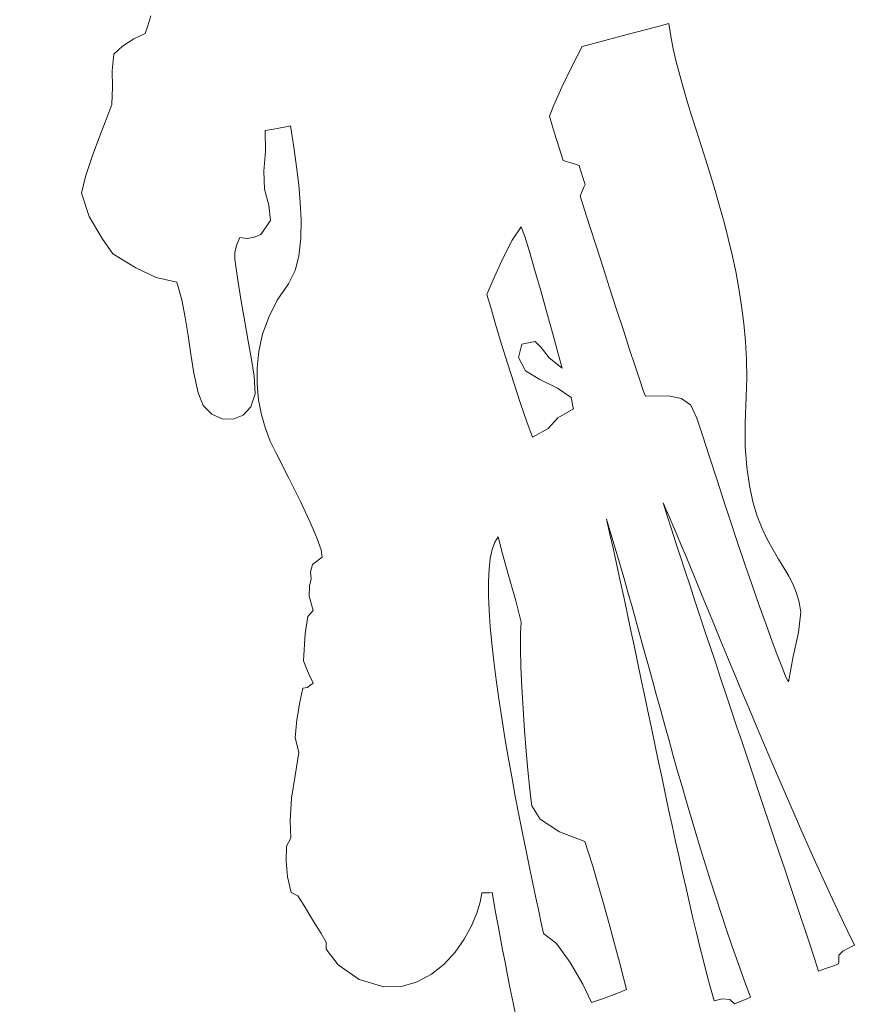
# Model space of a CAD drawing. Header units: millimetres. Extents: x -878215 to -835501, y 145651 to 160658.
# Tile 10 of 16: x -847095 to -846646, y 152463 to 152983. Entities that reach past the tile are written whole.
import ezdxf

# ---------------------------------------------------------------- set-up
doc = ezdxf.new("R2010")
doc.units = ezdxf.units.MM
doc.header["$XCLIPFRAME"] = 2
doc.linetypes.add('Tracejada', pattern=[6.35, 3.175, -3.175])
doc.layers.add('A-DETL-GENF', color=92, linetype='Continuous', lineweight=5)
doc.layers.add('G-ANNO-REFR', color=1, linetype='Tracejada', lineweight=5)
picture_1 = doc.add_image_def('image1.png', size_in_pixel=(1000, 904))
picture_2 = doc.add_image_def('image2.png', size_in_pixel=(1556, 1639))

# ---------------------------------------------------------------- blocks, each defined once
blk = doc.blocks.new('CICLISTA DEFRENTE - CICLISTA DEFRENTE-3531129-TRECHO 1 - CORTE ARQUIBANCADA')
at = {"layer": 'A-DETL-GENF'}
for p, q in [((-847025.9, 152985.37), (-847027.34, 152980.08)), ((-847027.34, 152980.08), (-847025.9, 152985.37)), ((-847027.34, 152980.08), (-847028.78, 152976)), ((-847028.78, 152976), (-847027.34, 152980.08)), ((-846774.79, 152975.33), (-846759.19, 152979.47)), ((-846774.79, 152975.33), (-846759.19, 152979.47)), ((-846759.19, 152979.47), (-846752.11, 152981.34)), ((-846759.19, 152979.47), (-846752.11, 152981.34)), ((-846752.11, 152981.34), (-846751.05, 152974.73)), ((-846752.11, 152981.34), (-846751.05, 152974.73)), ((-847034.85, 152973.23), (-847040.78, 152969.45)), ((-847040.78, 152969.45), (-847034.85, 152973.23)), ((-847028.78, 152976), (-847034.85, 152973.23)), ((-847034.85, 152973.23), (-847028.78, 152976)), ((-846790.48, 152971.16), (-846774.79, 152975.33)), ((-846790.48, 152971.16), (-846774.79, 152975.33)), ((-846751.05, 152974.73), (-846749.72, 152968)), ((-846751.05, 152974.73), (-846749.72, 152968)), ((-847040.78, 152969.45), (-847045.43, 152965.11)), ((-847045.43, 152965.11), (-847040.78, 152969.45)), ((-846803.23, 152958.93), (-846797.8, 152969.17)), ((-846803.23, 152958.93), (-846797.8, 152969.17)), ((-846797.8, 152969.17), (-846790.48, 152971.16)), ((-846797.8, 152969.17), (-846790.48, 152971.16)), ((-846749.72, 152968), (-846748.13, 152961.12)), ((-846749.72, 152968), (-846748.13, 152961.12)), ((-847045.43, 152965.11), (-847046.28, 152956.35)), ((-847046.28, 152956.35), (-847045.43, 152965.11)), ((-846808.6, 152947.77), (-846803.23, 152958.93)), ((-846808.6, 152947.77), (-846803.23, 152958.93)), ((-846748.13, 152961.12), (-846746.32, 152954.11)), ((-846748.13, 152961.12), (-846746.32, 152954.11)), ((-847046.28, 152956.35), (-847046.08, 152947.97)), ((-847046.08, 152947.97), (-847046.28, 152956.35)), ((-846746.32, 152954.11), (-846744.32, 152946.97)), ((-846746.32, 152954.11), (-846744.32, 152946.97)), ((-847046.08, 152947.97), (-847046.5, 152938.64)), ((-847046.5, 152938.64), (-847046.08, 152947.97)), ((-846812.9, 152938.13), (-846808.6, 152947.77)), ((-846812.9, 152938.13), (-846808.6, 152947.77)), ((-846744.32, 152946.97), (-846742.17, 152939.68)), ((-846744.32, 152946.97), (-846742.17, 152939.68)), ((-847046.5, 152938.64), (-847049.05, 152931.55)), ((-847049.05, 152931.55), (-847046.5, 152938.64)), ((-846815.09, 152932.45), (-846812.9, 152938.13)), ((-846815.09, 152932.45), (-846812.9, 152938.13)), ((-846742.17, 152939.68), (-846739.88, 152932.26)), ((-846742.17, 152939.68), (-846739.88, 152932.26)), ((-847049.05, 152931.55), (-847052.78, 152921.93)), ((-847052.78, 152921.93), (-847049.05, 152931.55)), ((-846812.59, 152923.9), (-846815.09, 152932.45)), ((-846812.59, 152923.9), (-846815.09, 152932.45)), ((-846739.88, 152932.26), (-846737.5, 152924.7)), ((-846739.88, 152932.26), (-846737.5, 152924.7)), ((-846961.89, 152925.43), (-846955.42, 152926.66)), ((-846955.42, 152926.66), (-846961.89, 152925.43)), ((-846955.42, 152926.66), (-846951.93, 152927.33)), ((-846951.93, 152927.33), (-846955.42, 152926.66)), ((-846951.93, 152927.33), (-846950.29, 152916.01)), ((-846950.29, 152916.01), (-846951.93, 152927.33)), ((-847052.78, 152921.93), (-847056.84, 152911.16)), ((-847056.84, 152911.16), (-847052.78, 152921.93)), ((-846965.38, 152924.77), (-846961.89, 152925.43)), ((-846961.89, 152925.43), (-846965.38, 152924.77)), ((-846965.16, 152913.99), (-846965.38, 152924.77)), ((-846965.38, 152924.77), (-846965.16, 152913.99)), ((-846810.04, 152915.67), (-846812.59, 152923.9)), ((-846810.04, 152915.67), (-846812.59, 152923.9)), ((-846737.5, 152924.7), (-846735.05, 152917)), ((-846737.5, 152924.7), (-846735.05, 152917)), ((-846950.29, 152916.01), (-846948.84, 152905.73)), ((-846948.84, 152905.73), (-846950.29, 152916.01)), ((-846807.83, 152908.97), (-846810.04, 152915.67)), ((-846807.83, 152908.97), (-846810.04, 152915.67)), ((-846735.05, 152917), (-846732.57, 152909.17)), ((-846735.05, 152917), (-846732.57, 152909.17)), ((-847056.84, 152911.16), (-847060.37, 152900.62)), ((-847060.37, 152900.62), (-847056.84, 152911.16)), ((-846966.03, 152903.31), (-846965.16, 152913.99)), ((-846965.16, 152913.99), (-846966.03, 152903.31)), ((-846948.84, 152905.73), (-846947.66, 152896.13)), ((-846947.66, 152896.13), (-846948.84, 152905.73)), ((-846805.67, 152908.31), (-846807.83, 152908.97)), ((-846805.67, 152908.31), (-846807.83, 152908.97)), ((-846801.66, 152907.07), (-846805.67, 152908.31)), ((-846801.66, 152907.07), (-846805.67, 152908.31)), ((-846799.5, 152906.41), (-846801.66, 152907.07)), ((-846799.5, 152906.41), (-846801.66, 152907.07)), ((-846798.67, 152903.81), (-846799.5, 152906.41)), ((-846798.67, 152903.81), (-846799.5, 152906.41)), ((-846732.57, 152909.17), (-846730.08, 152901.19)), ((-846732.57, 152909.17), (-846730.08, 152901.19)), ((-847060.37, 152900.62), (-847062.51, 152891.68)), ((-847062.51, 152891.68), (-847060.37, 152900.62)), ((-846965.8, 152893.81), (-846966.03, 152903.31)), ((-846966.03, 152903.31), (-846965.8, 152893.81)), ((-846797.13, 152898.98), (-846798.67, 152903.81)), ((-846797.13, 152898.98), (-846798.67, 152903.81)), ((-846730.08, 152901.19), (-846727.62, 152893.07)), ((-846730.08, 152901.19), (-846727.62, 152893.07)), ((-846947.66, 152896.13), (-846946.84, 152886.88)), ((-846946.84, 152886.88), (-846947.66, 152896.13)), ((-846798.2, 152891.95), (-846796.97, 152894.82)), ((-846798.2, 152891.95), (-846796.97, 152894.82)), ((-846796.3, 152896.37), (-846797.13, 152898.98)), ((-846796.3, 152896.37), (-846797.13, 152898.98)), ((-846796.97, 152894.82), (-846796.3, 152896.37)), ((-846796.97, 152894.82), (-846796.3, 152896.37)), ((-847062.51, 152891.68), (-847058.43, 152879.34)), ((-847058.43, 152879.34), (-847062.51, 152891.68)), ((-846963.5, 152885.38), (-846965.8, 152893.81)), ((-846965.8, 152893.81), (-846963.5, 152885.38)), ((-846798.86, 152890.4), (-846798.2, 152891.95)), ((-846798.86, 152890.4), (-846798.2, 152891.95)), ((-846796.58, 152883.02), (-846798.86, 152890.4)), ((-846796.58, 152883.02), (-846798.86, 152890.4)), ((-846727.62, 152893.07), (-846725.21, 152884.8)), ((-846727.62, 152893.07), (-846725.21, 152884.8)), ((-846962.63, 152877.33), (-846963.5, 152885.38)), ((-846963.5, 152885.38), (-846962.63, 152877.33)), ((-846946.84, 152886.88), (-846946.45, 152877.61)), ((-846946.45, 152877.61), (-846946.84, 152886.88)), ((-846725.21, 152884.8), (-846722.88, 152876.39)), ((-846725.21, 152884.8), (-846722.88, 152876.39)), ((-847058.43, 152879.34), (-847051.5, 152867.72)), ((-847051.5, 152867.72), (-847058.43, 152879.34)), ((-846793.75, 152874.06), (-846796.58, 152883.02)), ((-846793.75, 152874.06), (-846796.58, 152883.02)), ((-846967.73, 152869.9), (-846962.63, 152877.33)), ((-846962.63, 152877.33), (-846967.73, 152869.9)), ((-846946.45, 152877.61), (-846946.59, 152867.98)), ((-846946.59, 152867.98), (-846946.45, 152877.61)), ((-846834.79, 152866.92), (-846830.03, 152873.96)), ((-846830.03, 152873.96), (-846834.79, 152866.92)), ((-846830.03, 152873.96), (-846828.25, 152868.87)), ((-846828.25, 152868.87), (-846830.03, 152873.96)), ((-846790.52, 152863.92), (-846793.75, 152874.06)), ((-846790.52, 152863.92), (-846793.75, 152874.06)), ((-846722.88, 152876.39), (-846720.68, 152867.84)), ((-846722.88, 152876.39), (-846720.68, 152867.84)), ((-846971.6, 152868.28), (-846967.73, 152869.9)), ((-846967.73, 152869.9), (-846971.6, 152868.28)), ((-846828.25, 152868.87), (-846825.76, 152860.87)), ((-846825.76, 152860.87), (-846828.25, 152868.87)), ((-847051.5, 152867.72), (-847045.86, 152859.66)), ((-847045.86, 152859.66), (-847051.5, 152867.72)), ((-846981.48, 152860.53), (-846980.3, 152864.61)), ((-846980.3, 152864.61), (-846981.48, 152860.53)), ((-846980.3, 152864.61), (-846978.83, 152868.41)), ((-846978.83, 152868.41), (-846980.3, 152864.61)), ((-846978.83, 152868.41), (-846975.1, 152867.75)), ((-846975.1, 152867.75), (-846978.83, 152868.41)), ((-846975.1, 152867.75), (-846971.6, 152868.28)), ((-846971.6, 152868.28), (-846975.1, 152867.75)), ((-846946.59, 152867.98), (-846947.54, 152858.45)), ((-846947.54, 152858.45), (-846946.59, 152867.98)), ((-846840.07, 152856.53), (-846834.79, 152866.92)), ((-846834.79, 152866.92), (-846840.07, 152856.53)), ((-846787.01, 152852.98), (-846790.52, 152863.92)), ((-846787.01, 152852.98), (-846790.52, 152863.92)), ((-846720.68, 152867.84), (-846718.62, 152859.15)), ((-846720.68, 152867.84), (-846718.62, 152859.15)), ((-847045.86, 152859.66), (-847033.79, 152852.37)), ((-847033.79, 152852.37), (-847045.86, 152859.66)), ((-846981.39, 152856.88), (-846981.48, 152860.53)), ((-846981.48, 152860.53), (-846981.39, 152856.88)), ((-846947.54, 152858.45), (-846949.63, 152850.82)), ((-846949.63, 152850.82), (-846947.54, 152858.45)), ((-846825.76, 152860.87), (-846822.8, 152850.82)), ((-846822.8, 152850.82), (-846825.76, 152860.87)), ((-846718.62, 152859.15), (-846716.74, 152850.31)), ((-846718.62, 152859.15), (-846716.74, 152850.31)), ((-846979.78, 152845.74), (-846981.39, 152856.88)), ((-846981.39, 152856.88), (-846979.78, 152845.74)), ((-846844.86, 152845.95), (-846840.07, 152856.53)), ((-846840.07, 152856.53), (-846844.86, 152845.95)), ((-847033.79, 152852.37), (-847023.06, 152847.16)), ((-847023.06, 152847.16), (-847033.79, 152852.37)), ((-846949.63, 152850.82), (-846953, 152843.86)), ((-846953, 152843.86), (-846949.63, 152850.82)), ((-846822.8, 152850.82), (-846819.57, 152839.56)), ((-846819.57, 152839.56), (-846822.8, 152850.82)), ((-846783.35, 152841.66), (-846787.01, 152852.98)), ((-846783.35, 152841.66), (-846787.01, 152852.98)), ((-846716.74, 152850.31), (-846715.07, 152841.32)), ((-846716.74, 152850.31), (-846715.07, 152841.32)), ((-847023.06, 152847.16), (-847012.13, 152844.71)), ((-847012.13, 152844.71), (-847023.06, 152847.16)), ((-847012.13, 152844.71), (-847009.51, 152835.35)), ((-847009.51, 152835.35), (-847012.13, 152844.71)), ((-846978.02, 152834.67), (-846979.78, 152845.74)), ((-846979.78, 152845.74), (-846978.02, 152834.67)), ((-846953, 152843.86), (-846958.98, 152835.16)), ((-846958.98, 152835.16), (-846953, 152843.86)), ((-846848.18, 152838.31), (-846844.86, 152845.95)), ((-846844.86, 152845.95), (-846848.18, 152838.31)), ((-846846.22, 152831.32), (-846848.18, 152838.31)), ((-846848.18, 152838.31), (-846846.22, 152831.32)), ((-846819.57, 152839.56), (-846816.31, 152827.93)), ((-846816.31, 152827.93), (-846819.57, 152839.56)), ((-846779.68, 152830.33), (-846783.35, 152841.66)), ((-846779.68, 152830.33), (-846783.35, 152841.66)), ((-846715.07, 152841.32), (-846713.63, 152832.19)), ((-846715.07, 152841.32), (-846713.63, 152832.19)), ((-847009.51, 152835.35), (-847007.63, 152825.99)), ((-847007.63, 152825.99), (-847009.51, 152835.35)), ((-846976.19, 152823.87), (-846978.02, 152834.67)), ((-846978.02, 152834.67), (-846976.19, 152823.87)), ((-846958.98, 152835.16), (-846963.52, 152826.27)), ((-846963.52, 152826.27), (-846958.98, 152835.16)), ((-846713.63, 152832.19), (-846712.47, 152822.91)), ((-846713.63, 152832.19), (-846712.47, 152822.91)), ((-846843.66, 152822.57), (-846846.22, 152831.32)), ((-846846.22, 152831.32), (-846843.66, 152822.57)), ((-846816.31, 152827.93), (-846813.22, 152816.77)), ((-846813.22, 152816.77), (-846816.31, 152827.93)), ((-846776.11, 152819.4), (-846779.68, 152830.33)), ((-846776.11, 152819.4), (-846779.68, 152830.33)), ((-847007.63, 152825.99), (-847006.15, 152816.51)), ((-847006.15, 152816.51), (-847007.63, 152825.99)), ((-846974.37, 152813.55), (-846976.19, 152823.87)), ((-846976.19, 152823.87), (-846974.37, 152813.55)), ((-846963.52, 152826.27), (-846966.73, 152817.28)), ((-846966.73, 152817.28), (-846963.52, 152826.27)), ((-846840.64, 152812.59), (-846843.66, 152822.57)), ((-846843.66, 152822.57), (-846840.64, 152812.59)), ((-846712.47, 152822.91), (-846711.61, 152813.48)), ((-846712.47, 152822.91), (-846711.61, 152813.48)), ((-846966.73, 152817.28), (-846968.74, 152808.31)), ((-846968.74, 152808.31), (-846966.73, 152817.28)), ((-846813.22, 152816.77), (-846810.54, 152806.93)), ((-846810.54, 152806.93), (-846813.22, 152816.77)), ((-846772.79, 152809.26), (-846776.11, 152819.4)), ((-846772.79, 152809.26), (-846776.11, 152819.4)), ((-847006.15, 152816.51), (-847004.74, 152806.79)), ((-847004.74, 152806.79), (-847006.15, 152816.51)), ((-846972.66, 152803.92), (-846974.37, 152813.55)), ((-846974.37, 152813.55), (-846972.66, 152803.92)), ((-846837.32, 152801.91), (-846840.64, 152812.59)), ((-846840.64, 152812.59), (-846837.32, 152801.91)), ((-846829.7, 152812), (-846831.5, 152804.98)), ((-846831.5, 152804.98), (-846829.7, 152812)), ((-846822.77, 152813.33), (-846829.7, 152812)), ((-846829.7, 152812), (-846822.77, 152813.33)), ((-846819.54, 152810.2), (-846822.77, 152813.33)), ((-846822.77, 152813.33), (-846819.54, 152810.2)), ((-846711.61, 152813.48), (-846711.07, 152803.9)), ((-846711.61, 152813.48), (-846711.07, 152803.9)), ((-847004.74, 152806.79), (-847003.08, 152796.73)), ((-847003.08, 152796.73), (-847004.74, 152806.79)), ((-846968.74, 152808.31), (-846969.67, 152799.45)), ((-846969.67, 152799.45), (-846968.74, 152808.31)), ((-846815.4, 152804.79), (-846819.54, 152810.2)), ((-846819.54, 152810.2), (-846815.4, 152804.79)), ((-846810.54, 152806.93), (-846808.47, 152799.24)), ((-846808.47, 152799.24), (-846810.54, 152806.93)), ((-846769.83, 152800.31), (-846772.79, 152809.26)), ((-846769.83, 152800.31), (-846772.79, 152809.26)), ((-846971.14, 152795.18), (-846972.66, 152803.92)), ((-846972.66, 152803.92), (-846971.14, 152795.18)), ((-846833.85, 152791.07), (-846837.32, 152801.91)), ((-846837.32, 152801.91), (-846833.85, 152791.07)), ((-846831.5, 152804.98), (-846827.9, 152797.96)), ((-846827.9, 152797.96), (-846831.5, 152804.98)), ((-846808.47, 152799.24), (-846815.4, 152804.79)), ((-846815.4, 152804.79), (-846808.47, 152799.24)), ((-846711.07, 152803.9), (-846710.9, 152794.18)), ((-846711.07, 152803.9), (-846710.9, 152794.18)), ((-847003.08, 152796.73), (-847000.82, 152786.22)), ((-847000.82, 152786.22), (-847003.08, 152796.73)), ((-846969.67, 152799.45), (-846969.67, 152790.83)), ((-846969.67, 152790.83), (-846969.67, 152799.45)), ((-846827.9, 152797.96), (-846820.22, 152793.41)), ((-846820.22, 152793.41), (-846827.9, 152797.96)), ((-846767.38, 152792.93), (-846769.83, 152800.31)), ((-846767.38, 152792.93), (-846769.83, 152800.31)), ((-846970.71, 152785.81), (-846971.14, 152795.18)), ((-846971.14, 152795.18), (-846970.71, 152785.81)), ((-846969.67, 152790.83), (-846968.84, 152782.53)), ((-846968.84, 152782.53), (-846969.67, 152790.83)), ((-846830.38, 152780.61), (-846833.85, 152791.07)), ((-846833.85, 152791.07), (-846830.38, 152780.61)), ((-846820.22, 152793.41), (-846810.88, 152788.71)), ((-846810.88, 152788.71), (-846820.22, 152793.41)), ((-846765.56, 152787.54), (-846767.38, 152792.93)), ((-846765.56, 152787.54), (-846767.38, 152792.93)), ((-846710.9, 152794.18), (-846711.12, 152784.3)), ((-846710.9, 152794.18), (-846711.12, 152784.3)), ((-847000.82, 152786.22), (-846998.1, 152779.56)), ((-846998.1, 152779.56), (-847000.82, 152786.22)), ((-846972.93, 152778.92), (-846970.71, 152785.81)), ((-846970.71, 152785.81), (-846972.93, 152778.92)), ((-846810.88, 152788.71), (-846803.77, 152783.87)), ((-846803.77, 152783.87), (-846810.88, 152788.71)), ((-846764.49, 152784.51), (-846765.56, 152787.54)), ((-846764.49, 152784.51), (-846765.56, 152787.54)), ((-846968.84, 152782.53), (-846967.31, 152774.68)), ((-846967.31, 152774.68), (-846968.84, 152782.53)), ((-846827.06, 152771.06), (-846830.38, 152780.61)), ((-846830.38, 152780.61), (-846827.06, 152771.06)), ((-846803.77, 152783.87), (-846803.16, 152781.13)), ((-846803.16, 152781.13), (-846803.77, 152783.87)), ((-846803.16, 152781.13), (-846802.97, 152779.78)), ((-846802.97, 152779.78), (-846803.16, 152781.13)), ((-846752.45, 152784.62), (-846764.49, 152784.51)), ((-846752.45, 152784.62), (-846764.49, 152784.51)), ((-846745.3, 152783.26), (-846752.45, 152784.62)), ((-846745.3, 152783.26), (-846752.45, 152784.62)), ((-846740.37, 152779.81), (-846745.3, 152783.26)), ((-846740.37, 152779.81), (-846745.3, 152783.26)), ((-846711.12, 152784.3), (-846711.81, 152770.32)), ((-846711.12, 152784.3), (-846711.81, 152770.32)), ((-846998.1, 152779.56), (-846993.63, 152774.98)), ((-846993.63, 152774.98), (-846998.1, 152779.56)), ((-846977.06, 152774.47), (-846972.93, 152778.92)), ((-846972.93, 152778.92), (-846977.06, 152774.47)), ((-846802.49, 152777.89), (-846810.65, 152773.02)), ((-846810.65, 152773.02), (-846802.49, 152777.89)), ((-846802.97, 152779.78), (-846802.49, 152777.89)), ((-846802.49, 152777.89), (-846802.97, 152779.78)), ((-846737.3, 152772.83), (-846740.37, 152779.81)), ((-846737.3, 152772.83), (-846740.37, 152779.81)), ((-846993.63, 152774.98), (-846988.14, 152772.56)), ((-846988.14, 152772.56), (-846993.63, 152774.98)), ((-846988.14, 152772.56), (-846982.38, 152772.37)), ((-846982.38, 152772.37), (-846988.14, 152772.56)), ((-846982.38, 152772.37), (-846977.06, 152774.47)), ((-846977.06, 152774.47), (-846982.38, 152772.37)), ((-846967.31, 152774.68), (-846965.22, 152767.38)), ((-846965.22, 152767.38), (-846967.31, 152774.68)), ((-846824.05, 152762.95), (-846827.06, 152771.06)), ((-846827.06, 152771.06), (-846824.05, 152762.95)), ((-846810.65, 152773.02), (-846815.9, 152767.54)), ((-846815.9, 152767.54), (-846810.65, 152773.02)), ((-846734.23, 152763.96), (-846737.3, 152772.83)), ((-846734.23, 152763.96), (-846737.3, 152772.83)), ((-846711.81, 152770.32), (-846711.71, 152757.92)), ((-846711.81, 152770.32), (-846711.71, 152757.92)), ((-846965.22, 152767.38), (-846962.68, 152760.73)), ((-846962.68, 152760.73), (-846965.22, 152767.38)), ((-846815.9, 152767.54), (-846824.05, 152762.95)), ((-846824.05, 152762.95), (-846815.9, 152767.54)), ((-846962.68, 152760.73), (-846959.83, 152754.84)), ((-846959.83, 152754.84), (-846962.68, 152760.73)), ((-846730.76, 152753.1), (-846734.23, 152763.96)), ((-846730.76, 152753.1), (-846734.23, 152763.96)), ((-846959.83, 152754.84), (-846952.85, 152741.16)), ((-846952.85, 152741.16), (-846959.83, 152754.84)), ((-846711.71, 152757.92), (-846710.9, 152746.95)), ((-846711.71, 152757.92), (-846710.9, 152746.95)), ((-846726.49, 152740.11), (-846730.76, 152753.1)), ((-846726.49, 152740.11), (-846730.76, 152753.1)), ((-846710.9, 152746.95), (-846709.5, 152737.28)), ((-846710.9, 152746.95), (-846709.5, 152737.28)), ((-846952.85, 152741.16), (-846946.77, 152728.93)), ((-846946.77, 152728.93), (-846952.85, 152741.16)), ((-846723.13, 152729.61), (-846726.49, 152740.11)), ((-846723.13, 152729.61), (-846726.49, 152740.11)), ((-846709.5, 152737.28), (-846707.6, 152728.75)), ((-846709.5, 152737.28), (-846707.6, 152728.75)), ((-846946.77, 152728.93), (-846941.79, 152718.39)), ((-846941.79, 152718.39), (-846946.77, 152728.93)), ((-846719.52, 152718.56), (-846723.13, 152729.61)), ((-846719.52, 152718.56), (-846723.13, 152729.61)), ((-846707.6, 152728.75), (-846705.31, 152721.24)), ((-846707.6, 152728.75), (-846705.31, 152721.24)), ((-846752.91, 152721.31), (-846755.1, 152728.15)), ((-846755.1, 152728.15), (-846753.62, 152724.87)), ((-846755.1, 152728.15), (-846753.62, 152724.87)), ((-846752.91, 152721.31), (-846755.1, 152728.15)), ((-846753.62, 152724.87), (-846751.9, 152720.96)), ((-846753.62, 152724.87), (-846751.9, 152720.96)), ((-846941.79, 152718.39), (-846938.08, 152709.8)), ((-846938.08, 152709.8), (-846941.79, 152718.39)), ((-846783.17, 152711.62), (-846784.99, 152719.61)), ((-846784.99, 152719.61), (-846782.65, 152711.89)), ((-846784.99, 152719.61), (-846782.65, 152711.89)), ((-846783.17, 152711.62), (-846784.99, 152719.61)), ((-846750.64, 152714.27), (-846752.91, 152721.31)), ((-846750.64, 152714.27), (-846752.91, 152721.31)), ((-846751.9, 152720.96), (-846749.97, 152716.47)), ((-846751.9, 152720.96), (-846749.97, 152716.47)), ((-846715.73, 152707.22), (-846719.52, 152718.56)), ((-846715.73, 152707.22), (-846719.52, 152718.56)), ((-846705.31, 152721.24), (-846702.71, 152714.59)), ((-846705.31, 152721.24), (-846702.71, 152714.59)), ((-846748.3, 152707.04), (-846750.64, 152714.27)), ((-846748.3, 152707.04), (-846750.64, 152714.27)), ((-846749.97, 152716.47), (-846747.84, 152711.43)), ((-846749.97, 152716.47), (-846747.84, 152711.43)), ((-846702.71, 152714.59), (-846699.92, 152708.67)), ((-846702.71, 152714.59), (-846699.92, 152708.67)), ((-846938.08, 152709.8), (-846935.85, 152703.43)), ((-846935.85, 152703.43), (-846938.08, 152709.8)), ((-846845.44, 152703.62), (-846844.03, 152707.45)), ((-846845.44, 152703.62), (-846844.03, 152707.45)), ((-846844.03, 152707.45), (-846842.2, 152710.22)), ((-846844.03, 152707.45), (-846842.2, 152710.22)), ((-846842.2, 152710.22), (-846840, 152701.29)), ((-846842.2, 152710.22), (-846840, 152701.29)), ((-846781.35, 152703.5), (-846783.17, 152711.62)), ((-846781.35, 152703.5), (-846783.17, 152711.62)), ((-846782.65, 152711.89), (-846780.36, 152704.17)), ((-846782.65, 152711.89), (-846780.36, 152704.17)), ((-846747.84, 152711.43), (-846745.5, 152705.87)), ((-846747.84, 152711.43), (-846745.5, 152705.87)), ((-846699.92, 152708.67), (-846697.02, 152703.34)), ((-846699.92, 152708.67), (-846697.02, 152703.34)), ((-846935.85, 152703.43), (-846935.28, 152699.55)), ((-846935.28, 152699.55), (-846935.85, 152703.43)), ((-846846.45, 152698.82), (-846845.44, 152703.62)), ((-846846.45, 152698.82), (-846845.44, 152703.62)), ((-846779.53, 152695.28), (-846781.35, 152703.5)), ((-846779.53, 152695.28), (-846781.35, 152703.5)), ((-846780.36, 152704.17), (-846778.1, 152696.45)), ((-846780.36, 152704.17), (-846778.1, 152696.45)), ((-846745.89, 152699.64), (-846748.3, 152707.04)), ((-846745.89, 152699.64), (-846748.3, 152707.04)), ((-846745.5, 152705.87), (-846742.98, 152699.83)), ((-846745.5, 152705.87), (-846742.98, 152699.83)), ((-846711.87, 152695.84), (-846715.73, 152707.22)), ((-846711.87, 152695.84), (-846715.73, 152707.22)), ((-846697.02, 152703.34), (-846694.13, 152698.45)), ((-846697.02, 152703.34), (-846694.13, 152698.45)), ((-846935.28, 152699.55), (-846940.47, 152695.7)), ((-846940.47, 152695.7), (-846935.28, 152699.55)), ((-846847.1, 152693.12), (-846846.45, 152698.82)), ((-846847.1, 152693.12), (-846846.45, 152698.82)), ((-846840, 152701.29), (-846836.6, 152689.22)), ((-846840, 152701.29), (-846836.6, 152689.22)), ((-846743.41, 152692.07), (-846745.89, 152699.64)), ((-846743.41, 152692.07), (-846745.89, 152699.64)), ((-846742.98, 152699.83), (-846740.28, 152693.33)), ((-846742.98, 152699.83), (-846740.28, 152693.33)), ((-846694.13, 152698.45), (-846691.33, 152693.86)), ((-846694.13, 152698.45), (-846691.33, 152693.86)), ((-846940.47, 152695.7), (-846941.4, 152691.72)), ((-846941.4, 152691.72), (-846940.47, 152695.7)), ((-846847.4, 152686.6), (-846847.1, 152693.12)), ((-846847.4, 152686.6), (-846847.1, 152693.12)), ((-846777.72, 152686.95), (-846779.53, 152695.28)), ((-846777.72, 152686.95), (-846779.53, 152695.28)), ((-846778.1, 152696.45), (-846775.88, 152688.73)), ((-846778.1, 152696.45), (-846775.88, 152688.73)), ((-846740.88, 152684.35), (-846743.41, 152692.07)), ((-846740.88, 152684.35), (-846743.41, 152692.07)), ((-846740.28, 152693.33), (-846737.42, 152686.41)), ((-846740.28, 152693.33), (-846737.42, 152686.41)), ((-846708.02, 152684.67), (-846711.87, 152695.84)), ((-846708.02, 152684.67), (-846711.87, 152695.84)), ((-846691.33, 152693.86), (-846688.73, 152689.43)), ((-846691.33, 152693.86), (-846688.73, 152689.43)), ((-846941.04, 152688.02), (-846941.9, 152684.18)), ((-846941.9, 152684.18), (-846941.04, 152688.02)), ((-846941.4, 152691.72), (-846941.04, 152688.02)), ((-846941.04, 152688.02), (-846941.4, 152691.72)), ((-846847.38, 152679.34), (-846847.4, 152686.6)), ((-846847.38, 152679.34), (-846847.4, 152686.6)), ((-846836.6, 152689.22), (-846832.95, 152676.39)), ((-846836.6, 152689.22), (-846832.95, 152676.39)), ((-846775.9, 152678.54), (-846777.72, 152686.95)), ((-846775.9, 152678.54), (-846777.72, 152686.95)), ((-846775.88, 152688.73), (-846773.67, 152681)), ((-846775.88, 152688.73), (-846773.67, 152681)), ((-846688.73, 152689.43), (-846686.43, 152685.03)), ((-846688.73, 152689.43), (-846686.43, 152685.03)), ((-846941.9, 152684.18), (-846942.1, 152678.91)), ((-846942.1, 152678.91), (-846941.9, 152684.18)), ((-846738.29, 152676.5), (-846740.88, 152684.35)), ((-846738.29, 152676.5), (-846740.88, 152684.35)), ((-846737.42, 152686.41), (-846734.4, 152679.11)), ((-846737.42, 152686.41), (-846734.4, 152679.11)), ((-846704.27, 152673.96), (-846708.02, 152684.67)), ((-846704.27, 152673.96), (-846708.02, 152684.67)), ((-846686.43, 152685.03), (-846684.52, 152680.5)), ((-846686.43, 152685.03), (-846684.52, 152680.5)), ((-846942.1, 152678.91), (-846939.97, 152671.37)), ((-846939.97, 152671.37), (-846942.1, 152678.91)), ((-846847.07, 152671.42), (-846847.38, 152679.34)), ((-846847.07, 152671.42), (-846847.38, 152679.34)), ((-846832.95, 152676.39), (-846830.03, 152665.18)), ((-846832.95, 152676.39), (-846830.03, 152665.18)), ((-846774.08, 152670.06), (-846775.9, 152678.54)), ((-846774.08, 152670.06), (-846775.9, 152678.54)), ((-846773.67, 152681), (-846771.49, 152673.26)), ((-846773.67, 152681), (-846771.49, 152673.26)), ((-846735.65, 152668.52), (-846738.29, 152676.5)), ((-846735.65, 152668.52), (-846738.29, 152676.5)), ((-846734.4, 152679.11), (-846731.24, 152671.45)), ((-846734.4, 152679.11), (-846731.24, 152671.45)), ((-846684.52, 152680.5), (-846683.12, 152675.71)), ((-846684.52, 152680.5), (-846683.12, 152675.71)), ((-846939.97, 152671.37), (-846942.92, 152668.1)), ((-846942.92, 152668.1), (-846939.97, 152671.37)), ((-846846.49, 152662.92), (-846847.07, 152671.42)), ((-846846.49, 152662.92), (-846847.07, 152671.42)), ((-846771.49, 152673.26), (-846769.33, 152665.5)), ((-846771.49, 152673.26), (-846769.33, 152665.5)), ((-846731.24, 152671.45), (-846727.94, 152663.47)), ((-846731.24, 152671.45), (-846727.94, 152663.47)), ((-846700.71, 152663.96), (-846704.27, 152673.96)), ((-846700.71, 152663.96), (-846704.27, 152673.96)), ((-846683.12, 152675.71), (-846682.3, 152670.51)), ((-846683.12, 152675.71), (-846682.3, 152670.51)), ((-846942.92, 152668.1), (-846944.29, 152659.19)), ((-846944.29, 152659.19), (-846942.92, 152668.1)), ((-846772.26, 152661.51), (-846774.08, 152670.06)), ((-846772.26, 152661.51), (-846774.08, 152670.06)), ((-846732.97, 152660.43), (-846735.65, 152668.52)), ((-846732.97, 152660.43), (-846735.65, 152668.52)), ((-846682.3, 152670.51), (-846683.59, 152659.75)), ((-846682.3, 152670.51), (-846683.59, 152659.75)), ((-846845.66, 152653.92), (-846846.49, 152662.92)), ((-846845.66, 152653.92), (-846846.49, 152662.92)), ((-846830.03, 152665.18), (-846830.42, 152659.32)), ((-846830.03, 152665.18), (-846830.42, 152659.32)), ((-846770.44, 152652.9), (-846772.26, 152661.51)), ((-846770.44, 152652.9), (-846772.26, 152661.51)), ((-846769.33, 152665.5), (-846767.17, 152657.74)), ((-846769.33, 152665.5), (-846767.17, 152657.74)), ((-846727.94, 152663.47), (-846724.52, 152655.2)), ((-846727.94, 152663.47), (-846724.52, 152655.2)), ((-846697.43, 152654.94), (-846700.71, 152663.96)), ((-846697.43, 152654.94), (-846700.71, 152663.96)), ((-846944.29, 152659.19), (-846945.1, 152644.68)), ((-846945.1, 152644.68), (-846944.29, 152659.19)), ((-846830.42, 152659.32), (-846830.47, 152651.28)), ((-846830.42, 152659.32), (-846830.47, 152651.28)), ((-846767.17, 152657.74), (-846765.02, 152649.95)), ((-846767.17, 152657.74), (-846765.02, 152649.95)), ((-846730.25, 152652.25), (-846732.97, 152660.43)), ((-846730.25, 152652.25), (-846732.97, 152660.43)), ((-846683.59, 152659.75), (-846686.35, 152647.05)), ((-846683.59, 152659.75), (-846686.35, 152647.05)), ((-846844.62, 152644.49), (-846845.66, 152653.92)), ((-846844.62, 152644.49), (-846845.66, 152653.92)), ((-846830.47, 152651.28), (-846830.22, 152641.6)), ((-846830.47, 152651.28), (-846830.22, 152641.6)), ((-846768.62, 152644.25), (-846770.44, 152652.9)), ((-846768.62, 152644.25), (-846770.44, 152652.9)), ((-846727.49, 152643.98), (-846730.25, 152652.25)), ((-846727.49, 152643.98), (-846730.25, 152652.25)), ((-846724.52, 152655.2), (-846720.99, 152646.67)), ((-846724.52, 152655.2), (-846720.99, 152646.67)), ((-846694.52, 152647.13), (-846697.43, 152654.94)), ((-846694.52, 152647.13), (-846697.43, 152654.94)), ((-846765.02, 152649.95), (-846762.87, 152642.14)), ((-846765.02, 152649.95), (-846762.87, 152642.14)), ((-846720.99, 152646.67), (-846717.36, 152637.93)), ((-846720.99, 152646.67), (-846717.36, 152637.93)), ((-846692.08, 152640.81), (-846694.52, 152647.13)), ((-846692.08, 152640.81), (-846694.52, 152647.13)), ((-846686.35, 152647.05), (-846688.92, 152633.58)), ((-846686.35, 152647.05), (-846688.92, 152633.58)), ((-846945.1, 152644.68), (-846943.53, 152640.69)), ((-846943.53, 152640.69), (-846945.1, 152644.68)), ((-846943.53, 152640.69), (-846941.97, 152636.93)), ((-846941.97, 152636.93), (-846943.53, 152640.69)), ((-846843.38, 152634.73), (-846844.62, 152644.49)), ((-846843.38, 152634.73), (-846844.62, 152644.49)), ((-846830.22, 152641.6), (-846829.74, 152630.81)), ((-846830.22, 152641.6), (-846829.74, 152630.81)), ((-846766.79, 152635.57), (-846768.62, 152644.25)), ((-846766.79, 152635.57), (-846768.62, 152644.25)), ((-846762.87, 152642.14), (-846760.72, 152634.3)), ((-846762.87, 152642.14), (-846760.72, 152634.3)), ((-846724.71, 152635.64), (-846727.49, 152643.98)), ((-846724.71, 152635.64), (-846727.49, 152643.98)), ((-846690.18, 152636.2), (-846692.08, 152640.81)), ((-846690.18, 152636.2), (-846692.08, 152640.81)), ((-846941.97, 152636.93), (-846939.97, 152632.94)), ((-846939.97, 152632.94), (-846941.97, 152636.93)), ((-846841.97, 152624.69), (-846843.38, 152634.73)), ((-846841.97, 152624.69), (-846843.38, 152634.73)), ((-846764.97, 152626.87), (-846766.79, 152635.57)), ((-846764.97, 152626.87), (-846766.79, 152635.57)), ((-846721.9, 152627.24), (-846724.71, 152635.64)), ((-846721.9, 152627.24), (-846724.71, 152635.64)), ((-846717.36, 152637.93), (-846713.63, 152628.99)), ((-846717.36, 152637.93), (-846713.63, 152628.99)), ((-846688.92, 152633.58), (-846690.18, 152636.2)), ((-846688.92, 152633.58), (-846690.18, 152636.2)), ((-846945.52, 152630.38), (-846947.05, 152623.01)), ((-846947.05, 152623.01), (-846945.52, 152630.38)), ((-846943.04, 152630.66), (-846945.52, 152630.38)), ((-846945.52, 152630.38), (-846943.04, 152630.66)), ((-846941.74, 152631.8), (-846943.04, 152630.66)), ((-846943.04, 152630.66), (-846941.74, 152631.8)), ((-846939.97, 152632.94), (-846941.74, 152631.8)), ((-846941.74, 152631.8), (-846939.97, 152632.94)), ((-846829.74, 152630.81), (-846829.08, 152619.42)), ((-846829.74, 152630.81), (-846829.08, 152619.42)), ((-846760.72, 152634.3), (-846758.55, 152626.43)), ((-846760.72, 152634.3), (-846758.55, 152626.43)), ((-846840.41, 152614.48), (-846841.97, 152624.69)), ((-846840.41, 152614.48), (-846841.97, 152624.69)), ((-846763.15, 152618.16), (-846764.97, 152626.87)), ((-846763.15, 152618.16), (-846764.97, 152626.87)), ((-846758.55, 152626.43), (-846756.37, 152618.53)), ((-846758.55, 152626.43), (-846756.37, 152618.53)), ((-846719.07, 152618.79), (-846721.9, 152627.24)), ((-846719.07, 152618.79), (-846721.9, 152627.24)), ((-846713.63, 152628.99), (-846709.83, 152619.9)), ((-846713.63, 152628.99), (-846709.83, 152619.9)), ((-846947.05, 152623.01), (-846948.62, 152613.55)), ((-846948.62, 152613.55), (-846947.05, 152623.01)), ((-846829.08, 152619.42), (-846828.29, 152607.98)), ((-846829.08, 152619.42), (-846828.29, 152607.98)), ((-846709.83, 152619.9), (-846705.95, 152610.68)), ((-846709.83, 152619.9), (-846705.95, 152610.68)), ((-846838.74, 152604.15), (-846840.41, 152614.48)), ((-846838.74, 152604.15), (-846840.41, 152614.48)), ((-846761.32, 152609.44), (-846763.15, 152618.16)), ((-846761.32, 152609.44), (-846763.15, 152618.16)), ((-846756.37, 152618.53), (-846754.18, 152610.6)), ((-846756.37, 152618.53), (-846754.18, 152610.6)), ((-846716.23, 152610.32), (-846719.07, 152618.79)), ((-846716.23, 152610.32), (-846719.07, 152618.79)), ((-846948.62, 152613.55), (-846949.58, 152604.33)), ((-846949.58, 152604.33), (-846948.62, 152613.55)), ((-846759.5, 152600.74), (-846761.32, 152609.44)), ((-846759.5, 152600.74), (-846761.32, 152609.44)), ((-846754.18, 152610.6), (-846751.95, 152602.63)), ((-846754.18, 152610.6), (-846751.95, 152602.63)), ((-846713.38, 152601.82), (-846716.23, 152610.32)), ((-846713.38, 152601.82), (-846716.23, 152610.32)), ((-846705.95, 152610.68), (-846702.01, 152601.38)), ((-846705.95, 152610.68), (-846702.01, 152601.38)), ((-846949.58, 152604.33), (-846947.56, 152596.37)), ((-846947.56, 152596.37), (-846949.58, 152604.33)), ((-846836.97, 152593.8), (-846838.74, 152604.15)), ((-846836.97, 152593.8), (-846838.74, 152604.15)), ((-846828.29, 152607.98), (-846827.44, 152596.99)), ((-846828.29, 152607.98), (-846827.44, 152596.99)), ((-846757.67, 152592.06), (-846759.5, 152600.74)), ((-846757.67, 152592.06), (-846759.5, 152600.74)), ((-846751.95, 152602.63), (-846749.7, 152594.61)), ((-846751.95, 152602.63), (-846749.7, 152594.61)), ((-846710.53, 152593.32), (-846713.38, 152601.82)), ((-846710.53, 152593.32), (-846713.38, 152601.82)), ((-846702.01, 152601.38), (-846698.02, 152592.01)), ((-846702.01, 152601.38), (-846698.02, 152592.01)), ((-846947.56, 152596.37), (-846949.53, 152584.13)), ((-846949.53, 152584.13), (-846947.56, 152596.37)), ((-846835.12, 152583.5), (-846836.97, 152593.8)), ((-846835.12, 152583.5), (-846836.97, 152593.8)), ((-846827.44, 152596.99), (-846826.58, 152587)), ((-846827.44, 152596.99), (-846826.58, 152587)), ((-846749.7, 152594.61), (-846747.41, 152586.55)), ((-846749.7, 152594.61), (-846747.41, 152586.55)), ((-846707.67, 152584.82), (-846710.53, 152593.32)), ((-846707.67, 152584.82), (-846710.53, 152593.32)), ((-846755.84, 152583.42), (-846757.67, 152592.06)), ((-846755.84, 152583.42), (-846757.67, 152592.06)), ((-846698.02, 152592.01), (-846694, 152582.62)), ((-846698.02, 152592.01), (-846694, 152582.62)), ((-846949.53, 152584.13), (-846951.5, 152572.31)), ((-846951.5, 152572.31), (-846949.53, 152584.13)), ((-846833.24, 152573.33), (-846835.12, 152583.5)), ((-846833.24, 152573.33), (-846835.12, 152583.5)), ((-846826.58, 152587), (-846825.76, 152578.53)), ((-846826.58, 152587), (-846825.76, 152578.53)), ((-846754.01, 152574.82), (-846755.84, 152583.42)), ((-846754.01, 152574.82), (-846755.84, 152583.42)), ((-846747.41, 152586.55), (-846745.09, 152578.44)), ((-846747.41, 152586.55), (-846745.09, 152578.44)), ((-846704.82, 152576.35), (-846707.67, 152584.82)), ((-846704.82, 152576.35), (-846707.67, 152584.82)), ((-846694, 152582.62), (-846689.94, 152573.24)), ((-846694, 152582.62), (-846689.94, 152573.24)), ((-846825.76, 152578.53), (-846825.04, 152572.11)), ((-846825.76, 152578.53), (-846825.04, 152572.11)), ((-846745.09, 152578.44), (-846742.72, 152570.28)), ((-846745.09, 152578.44), (-846742.72, 152570.28)), ((-846951.5, 152572.31), (-846952.12, 152560.27)), ((-846952.12, 152560.27), (-846951.5, 152572.31)), ((-846831.33, 152563.38), (-846833.24, 152573.33)), ((-846831.33, 152563.38), (-846833.24, 152573.33)), ((-846752.18, 152566.27), (-846754.01, 152574.82)), ((-846752.18, 152566.27), (-846754.01, 152574.82)), ((-846701.99, 152567.91), (-846704.82, 152576.35)), ((-846701.99, 152567.91), (-846704.82, 152576.35)), ((-846689.94, 152573.24), (-846685.87, 152563.9)), ((-846689.94, 152573.24), (-846685.87, 152563.9)), ((-846825.04, 152572.11), (-846824.48, 152568.26)), ((-846825.04, 152572.11), (-846824.48, 152568.26)), ((-846824.48, 152568.26), (-846820.08, 152561.15)), ((-846824.48, 152568.26), (-846820.08, 152561.15)), ((-846742.72, 152570.28), (-846740.3, 152562.06)), ((-846742.72, 152570.28), (-846740.3, 152562.06)), ((-846699.16, 152559.51), (-846701.99, 152567.91)), ((-846699.16, 152559.51), (-846701.99, 152567.91)), ((-846829.42, 152553.71), (-846831.33, 152563.38)), ((-846829.42, 152553.71), (-846831.33, 152563.38)), ((-846750.35, 152557.79), (-846752.18, 152566.27)), ((-846750.35, 152557.79), (-846752.18, 152566.27)), ((-846740.3, 152562.06), (-846737.82, 152553.78)), ((-846740.3, 152562.06), (-846737.82, 152553.78)), ((-846685.87, 152563.9), (-846681.79, 152554.64)), ((-846685.87, 152563.9), (-846681.79, 152554.64)), ((-846952.12, 152560.27), (-846951.88, 152551.12)), ((-846951.88, 152551.12), (-846952.12, 152560.27)), ((-846820.08, 152561.15), (-846809.89, 152554.52)), ((-846820.08, 152561.15), (-846809.89, 152554.52)), ((-846748.51, 152549.39), (-846750.35, 152557.79)), ((-846748.51, 152549.39), (-846750.35, 152557.79)), ((-846696.36, 152551.17), (-846699.16, 152559.51)), ((-846696.36, 152551.17), (-846699.16, 152559.51)), ((-846827.55, 152544.41), (-846829.42, 152553.71)), ((-846827.55, 152544.41), (-846829.42, 152553.71)), ((-846809.89, 152554.52), (-846796.52, 152549.26)), ((-846809.89, 152554.52), (-846796.52, 152549.26)), ((-846737.82, 152553.78), (-846735.29, 152545.44)), ((-846737.82, 152553.78), (-846735.29, 152545.44)), ((-846681.79, 152554.64), (-846677.72, 152545.48)), ((-846681.79, 152554.64), (-846677.72, 152545.48)), ((-846954.06, 152546.91), (-846954.36, 152539.07)), ((-846954.36, 152539.07), (-846954.06, 152546.91)), ((-846951.88, 152551.12), (-846954.06, 152546.91)), ((-846954.06, 152546.91), (-846951.88, 152551.12)), ((-846796.52, 152549.26), (-846794.64, 152543.92)), ((-846796.52, 152549.26), (-846794.64, 152543.92)), ((-846746.68, 152541.07), (-846748.51, 152549.39)), ((-846746.68, 152541.07), (-846748.51, 152549.39)), ((-846693.59, 152542.91), (-846696.36, 152551.17)), ((-846693.59, 152542.91), (-846696.36, 152551.17)), ((-846825.73, 152535.56), (-846827.55, 152544.41)), ((-846825.73, 152535.56), (-846827.55, 152544.41)), ((-846794.64, 152543.92), (-846792.27, 152536.3)), ((-846794.64, 152543.92), (-846792.27, 152536.3)), ((-846744.84, 152532.85), (-846746.68, 152541.07)), ((-846744.84, 152532.85), (-846746.68, 152541.07)), ((-846735.29, 152545.44), (-846732.69, 152537.04)), ((-846735.29, 152545.44), (-846732.69, 152537.04)), ((-846690.84, 152534.73), (-846693.59, 152542.91)), ((-846690.84, 152534.73), (-846693.59, 152542.91)), ((-846677.72, 152545.48), (-846673.65, 152536.46)), ((-846677.72, 152545.48), (-846673.65, 152536.46)), ((-846954.36, 152539.07), (-846953.56, 152530.62)), ((-846953.56, 152530.62), (-846954.36, 152539.07)), ((-846792.27, 152536.3), (-846789.53, 152527.01)), ((-846792.27, 152536.3), (-846789.53, 152527.01)), ((-846732.69, 152537.04), (-846730.02, 152528.57)), ((-846732.69, 152537.04), (-846730.02, 152528.57)), ((-846673.65, 152536.46), (-846669.61, 152527.61)), ((-846673.65, 152536.46), (-846669.61, 152527.61)), ((-846953.56, 152530.62), (-846951.72, 152522.36)), ((-846951.72, 152522.36), (-846953.56, 152530.62)), ((-846823.98, 152527.24), (-846825.73, 152535.56)), ((-846823.98, 152527.24), (-846825.73, 152535.56)), ((-846743, 152524.75), (-846744.84, 152532.85)), ((-846743, 152524.75), (-846744.84, 152532.85)), ((-846688.13, 152526.65), (-846690.84, 152534.73)), ((-846688.13, 152526.65), (-846690.84, 152534.73)), ((-846822.34, 152519.52), (-846823.98, 152527.24)), ((-846822.34, 152519.52), (-846823.98, 152527.24)), ((-846789.53, 152527.01), (-846786.61, 152516.67)), ((-846789.53, 152527.01), (-846786.61, 152516.67)), ((-846730.02, 152528.57), (-846727.28, 152520.02)), ((-846730.02, 152528.57), (-846727.28, 152520.02)), ((-846685.47, 152518.68), (-846688.13, 152526.65)), ((-846685.47, 152518.68), (-846688.13, 152526.65)), ((-846669.61, 152527.61), (-846665.61, 152518.97)), ((-846669.61, 152527.61), (-846665.61, 152518.97)), ((-846951.72, 152522.36), (-846948.05, 152520.67)), ((-846948.05, 152520.67), (-846951.72, 152522.36)), ((-846948.05, 152520.67), (-846944.92, 152515.65)), ((-846944.92, 152515.65), (-846948.05, 152520.67)), ((-846851.69, 152517.35), (-846850.95, 152522.15)), ((-846850.95, 152522.15), (-846851.69, 152517.35)), ((-846850.95, 152522.15), (-846849.51, 152522.15)), ((-846849.51, 152522.15), (-846850.95, 152522.15)), ((-846849.51, 152522.15), (-846846.84, 152522.21)), ((-846846.84, 152522.21), (-846849.51, 152522.15)), ((-846846.84, 152522.21), (-846845.4, 152522.36)), ((-846845.4, 152522.36), (-846846.84, 152522.21)), ((-846845.4, 152522.36), (-846844.72, 152518.44)), ((-846844.72, 152518.44), (-846845.4, 152522.36)), ((-846741.16, 152516.76), (-846743, 152524.75)), ((-846741.16, 152516.76), (-846743, 152524.75)), ((-846944.92, 152515.65), (-846939.97, 152507.42)), ((-846939.97, 152507.42), (-846944.92, 152515.65)), ((-846853.5, 152511.42), (-846851.69, 152517.35)), ((-846851.69, 152517.35), (-846853.5, 152511.42)), ((-846844.72, 152518.44), (-846843.94, 152514.04)), ((-846843.94, 152514.04), (-846844.72, 152518.44)), ((-846820.83, 152512.49), (-846822.34, 152519.52)), ((-846820.83, 152512.49), (-846822.34, 152519.52)), ((-846786.61, 152516.67), (-846783.64, 152505.92)), ((-846786.61, 152516.67), (-846783.64, 152505.92)), ((-846739.31, 152508.91), (-846741.16, 152516.76)), ((-846739.31, 152508.91), (-846741.16, 152516.76)), ((-846727.28, 152520.02), (-846724.46, 152511.4)), ((-846727.28, 152520.02), (-846724.46, 152511.4)), ((-846682.84, 152510.83), (-846685.47, 152518.68)), ((-846682.84, 152510.83), (-846685.47, 152518.68)), ((-846665.61, 152518.97), (-846661.65, 152510.57)), ((-846665.61, 152518.97), (-846661.65, 152510.57)), ((-846856.34, 152504.78), (-846853.5, 152511.42)), ((-846853.5, 152511.42), (-846856.34, 152504.78)), ((-846843.94, 152514.04), (-846843.06, 152509.19)), ((-846843.06, 152509.19), (-846843.94, 152514.04)), ((-846819.47, 152506.22), (-846820.83, 152512.49)), ((-846819.47, 152506.22), (-846820.83, 152512.49)), ((-846724.46, 152511.4), (-846721.56, 152502.71)), ((-846724.46, 152511.4), (-846721.56, 152502.71)), ((-846680.27, 152503.12), (-846682.84, 152510.83)), ((-846680.27, 152503.12), (-846682.84, 152510.83)), ((-846661.65, 152510.57), (-846657.75, 152502.43)), ((-846661.65, 152510.57), (-846657.75, 152502.43)), ((-846939.97, 152507.42), (-846935.83, 152500.69)), ((-846935.83, 152500.69), (-846939.97, 152507.42)), ((-846860.19, 152497.83), (-846856.34, 152504.78)), ((-846856.34, 152504.78), (-846860.19, 152497.83)), ((-846843.06, 152509.19), (-846842.1, 152503.89)), ((-846842.1, 152503.89), (-846843.06, 152509.19)), ((-846818.29, 152500.8), (-846819.47, 152506.22)), ((-846818.29, 152500.8), (-846819.47, 152506.22)), ((-846783.64, 152505.92), (-846780.8, 152495.37)), ((-846783.64, 152505.92), (-846780.8, 152495.37)), ((-846737.47, 152501.19), (-846739.31, 152508.91)), ((-846737.47, 152501.19), (-846739.31, 152508.91)), ((-846935.83, 152500.69), (-846933.16, 152496.2)), ((-846933.16, 152496.2), (-846935.83, 152500.69)), ((-846842.1, 152503.89), (-846841.04, 152498.18)), ((-846841.04, 152498.18), (-846842.1, 152503.89)), ((-846811.5, 152495.39), (-846818.29, 152500.8)), ((-846811.5, 152495.39), (-846818.29, 152500.8)), ((-846735.62, 152493.63), (-846737.47, 152501.19)), ((-846735.62, 152493.63), (-846737.47, 152501.19)), ((-846721.56, 152502.71), (-846718.56, 152493.93)), ((-846721.56, 152502.71), (-846718.56, 152493.93)), ((-846677.76, 152495.56), (-846680.27, 152503.12)), ((-846677.76, 152495.56), (-846680.27, 152503.12)), ((-846657.75, 152502.43), (-846653.91, 152494.61)), ((-846657.75, 152502.43), (-846653.91, 152494.61)), ((-846933.16, 152496.2), (-846933.14, 152492.47)), ((-846933.14, 152492.47), (-846933.16, 152496.2)), ((-846865.02, 152490.98), (-846860.19, 152497.83)), ((-846860.19, 152497.83), (-846865.02, 152490.98)), ((-846841.04, 152498.18), (-846839.89, 152492.08)), ((-846839.89, 152492.08), (-846841.04, 152498.18)), ((-846804.15, 152485.43), (-846811.5, 152495.39)), ((-846804.15, 152485.43), (-846811.5, 152495.39)), ((-846780.8, 152495.37), (-846778.23, 152485.63)), ((-846780.8, 152495.37), (-846778.23, 152485.63)), ((-846675.3, 152488.16), (-846677.76, 152495.56)), ((-846675.3, 152488.16), (-846677.76, 152495.56)), ((-846653.91, 152494.61), (-846656.83, 152493.18)), ((-846653.91, 152494.61), (-846656.83, 152493.18)), ((-846933.14, 152492.47), (-846926.89, 152484.29)), ((-846926.89, 152484.29), (-846933.14, 152492.47)), ((-846870.78, 152484.64), (-846865.02, 152490.98)), ((-846865.02, 152490.98), (-846870.78, 152484.64)), ((-846839.89, 152492.08), (-846838.65, 152485.6)), ((-846838.65, 152485.6), (-846839.89, 152492.08)), ((-846733.77, 152486.24), (-846735.62, 152493.63)), ((-846733.77, 152486.24), (-846735.62, 152493.63)), ((-846718.56, 152493.93), (-846715.47, 152485.06)), ((-846718.56, 152493.93), (-846715.47, 152485.06)), ((-846660.17, 152491.41), (-846662.24, 152489.27)), ((-846660.17, 152491.41), (-846662.24, 152489.27)), ((-846662.24, 152489.27), (-846662.2, 152487.02)), ((-846662.24, 152489.27), (-846662.2, 152487.02)), ((-846656.83, 152493.18), (-846660.17, 152491.41)), ((-846656.83, 152493.18), (-846660.17, 152491.41)), ((-846926.89, 152484.29), (-846915.7, 152476.53)), ((-846915.7, 152476.53), (-846926.89, 152484.29)), ((-846877.46, 152479.23), (-846870.78, 152484.64)), ((-846870.78, 152484.64), (-846877.46, 152479.23)), ((-846838.65, 152485.6), (-846837.32, 152478.77)), ((-846837.32, 152478.77), (-846838.65, 152485.6)), ((-846797.52, 152474.02), (-846804.15, 152485.43)), ((-846797.52, 152474.02), (-846804.15, 152485.43)), ((-846778.23, 152485.63), (-846776.08, 152477.35)), ((-846778.23, 152485.63), (-846776.08, 152477.35)), ((-846731.92, 152479.02), (-846733.77, 152486.24)), ((-846731.92, 152479.02), (-846733.77, 152486.24)), ((-846715.47, 152485.06), (-846712.28, 152476.11)), ((-846715.47, 152485.06), (-846712.28, 152476.11)), ((-846672.91, 152480.94), (-846675.3, 152488.16)), ((-846672.91, 152480.94), (-846675.3, 152488.16)), ((-846662.45, 152484.79), (-846665.45, 152483.46)), ((-846662.45, 152484.79), (-846665.45, 152483.46)), ((-846662.21, 152485.9), (-846662.45, 152484.79)), ((-846662.21, 152485.9), (-846662.45, 152484.79)), ((-846662.2, 152487.02), (-846662.21, 152485.9)), ((-846662.2, 152487.02), (-846662.21, 152485.9)), ((-846885.01, 152475.15), (-846877.46, 152479.23)), ((-846877.46, 152479.23), (-846885.01, 152475.15)), ((-846837.32, 152478.77), (-846835.89, 152471.61)), ((-846835.89, 152471.61), (-846837.32, 152478.77)), ((-846730.06, 152471.98), (-846731.92, 152479.02)), ((-846730.06, 152471.98), (-846731.92, 152479.02)), ((-846669.35, 152482.27), (-846672.91, 152480.94)), ((-846669.35, 152482.27), (-846672.91, 152480.94)), ((-846665.45, 152483.46), (-846669.35, 152482.27)), ((-846665.45, 152483.46), (-846669.35, 152482.27)), ((-846915.7, 152476.53), (-846902.61, 152472.62)), ((-846902.61, 152472.62), (-846915.7, 152476.53)), ((-846893.4, 152472.81), (-846885.01, 152475.15)), ((-846885.01, 152475.15), (-846893.4, 152472.81)), ((-846792.89, 152464.29), (-846797.52, 152474.02)), ((-846792.89, 152464.29), (-846797.52, 152474.02)), ((-846776.08, 152477.35), (-846774.53, 152471.12)), ((-846776.08, 152477.35), (-846774.53, 152471.12)), ((-846712.28, 152476.11), (-846708.99, 152467.07)), ((-846712.28, 152476.11), (-846708.99, 152467.07)), ((-846902.61, 152472.62), (-846893.4, 152472.81)), ((-846893.4, 152472.81), (-846902.61, 152472.62)), ((-846835.89, 152471.61), (-846834.38, 152464.14)), ((-846834.38, 152464.14), (-846835.89, 152471.61)), ((-846779.48, 152469.02), (-846787.08, 152466.25)), ((-846779.48, 152469.02), (-846787.08, 152466.25)), ((-846774.53, 152471.12), (-846779.48, 152469.02)), ((-846774.53, 152471.12), (-846779.48, 152469.02)), ((-846728.2, 152465.15), (-846730.06, 152471.98)), ((-846728.2, 152465.15), (-846730.06, 152471.98)), ((-846834.38, 152464.14), (-846832.78, 152456.39)), ((-846832.78, 152456.39), (-846834.38, 152464.14)), ((-846787.08, 152466.25), (-846792.89, 152464.29)), ((-846787.08, 152466.25), (-846792.89, 152464.29)), ((-846723.86, 152466.23), (-846728.2, 152465.15)), ((-846723.86, 152466.23), (-846728.2, 152465.15)), ((-846719.81, 152465.84), (-846723.86, 152466.23)), ((-846719.81, 152465.84), (-846723.86, 152466.23)), ((-846717.32, 152463.65), (-846719.81, 152465.84)), ((-846717.32, 152463.65), (-846719.81, 152465.84)), ((-846715.2, 152464.49), (-846717.32, 152463.65)), ((-846715.2, 152464.49), (-846717.32, 152463.65)), ((-846711.24, 152466.09), (-846715.2, 152464.49)), ((-846711.24, 152466.09), (-846715.2, 152464.49)), ((-846708.99, 152467.07), (-846711.24, 152466.09)), ((-846708.99, 152467.07), (-846711.24, 152466.09))]:
    blk.add_line(p, q, dxfattribs=at)

msp = doc.modelspace()

# ---------------------------------------------------------------- block references
at = {"layer": 'A-DETL-GENF'}
msp.add_blockref('CICLISTA DEFRENTE - CICLISTA DEFRENTE-3531129-TRECHO 1 - CORTE ARQUIBANCADA', (0, 0), dxfattribs=at)

# ---------------------------------------------------------------- pictures from other files: only their frames are drawn
at = {"layer": 'G-ANNO-REFR'}
image = msp.add_image(picture_2, insert=(-864254.542, 148127.086), size_in_units=(6644.068, 7000), rotation=0, dxfattribs=at)
image.set_boundary_path([(-3269.23113, 2217.7843), (-3269.23113, -1295.4236), (6128.51133, -1295.4236), (6128.51133, 2217.7843), (-3269.23113, 2217.7843)])
image.dxf.flags = 15
image = msp.add_image(picture_1, insert=(-853294.48, 151479.111), size_in_units=(8716.252, 7883.73), rotation=0, dxfattribs=at)
image.set_boundary_path([(-2858.97748, 1571.8125), (-2858.97748, -148.70703), (1744.84116, -148.70703), (1744.84116, 1571.8125), (-2858.97748, 1571.8125)])
image.dxf.flags = 15

doc.saveas('drawing.dxf')
